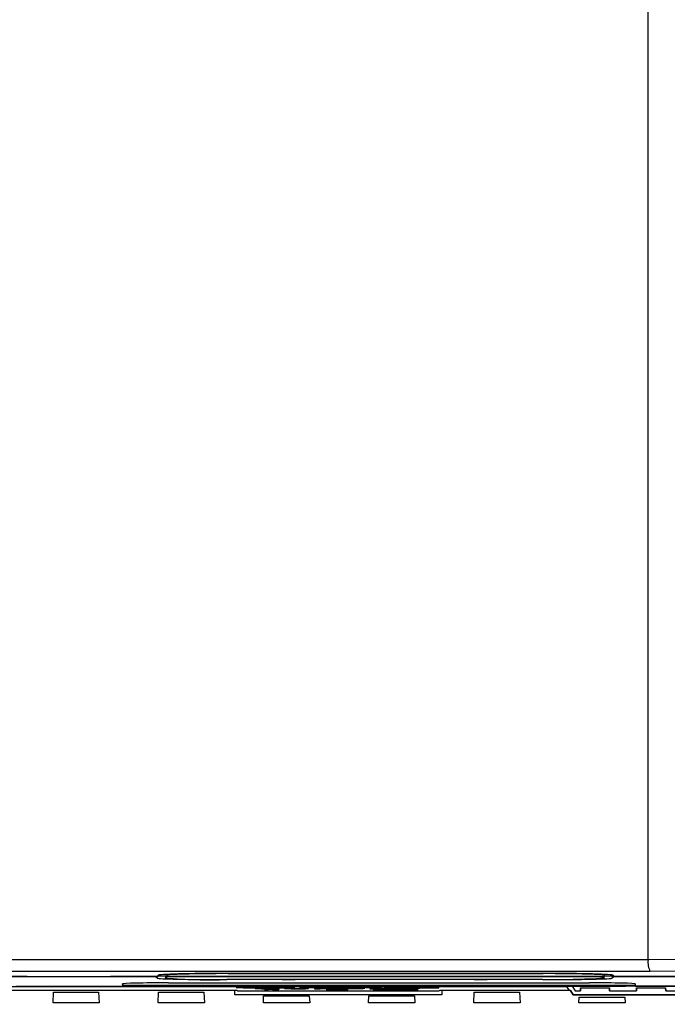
# Model space of a CAD drawing. Header units: millimetres. Extents: x 0 to 1537, y 0 to 1187.
# Tile 7 of 44: x 189 to 244, y 303 to 387. Entities that reach past the tile are written whole.
import ezdxf

# ---------------------------------------------------------------- set-up
doc = ezdxf.new("R2010")
doc.units = ezdxf.units.MM
doc.header["$LTSCALE"] = 5.5
doc.layers.add('DIMENSIONS', color=140, linetype='Continuous', lineweight=25)
doc.styles.add('SLDTEXTSTYLE0', font='TXT', dxfattribs={"width": 0.7})
doc.dimstyles.new('SLDDIMSTYLE0', dxfattribs={"dimtxt": 11.869043, "dimasz": 18.161, "dimexe": 0, "dimexo": 0.0625, "dimgap": 2.967261, "dimtad": 0, "dimtih": 1, "dimtoh": 1, "dimrnd": 1e-09, "dimzin": 12, "dimdsep": 46, "dimtxsty": 'SLDTEXTSTYLE0', "dimsah": 1, "dimcen": 0.09, "dimadec": 0, "dimazin": 3, "dimtfac": 1, "dimtofl": 0, "dimtmove": 0, "dimatfit": 3, "dimfxl": 0, "dimfrac": 2, "dimtolj": 1, "dimtzin": 12, "dimarcsym": 0})
doc.dimstyles.new('SLDDIMSTYLE1', dxfattribs={"dimtxt": 11.869043, "dimasz": 18.161, "dimexe": 0, "dimexo": 0.0625, "dimgap": 2.967261, "dimtad": 0, "dimtih": 1, "dimtoh": 1, "dimrnd": 1e-09, "dimzin": 4, "dimdsep": 46, "dimtxsty": 'SLDTEXTSTYLE0', "dimsah": 1, "dimcen": 0.09, "dimadec": 0, "dimazin": 1, "dimtfac": 1, "dimtofl": 0, "dimtmove": 0, "dimatfit": 3, "dimfxl": 0, "dimfrac": 2, "dimtolj": 1, "dimtzin": 12, "dimarcsym": 0})

# ---------------------------------------------------------------- blocks, each defined once
blk = doc.blocks.new('_D_4')
at = {"layer": 'DIMENSIONS'}
for p, q in [((113.715, 296.707), (113.715, 289.483)), ((336.714, 296.707), (336.714, 292.883)), ((336.714, 284.501), (336.714, 159.776)), ((113.715, 281.101), (113.715, 159.776)), ((113.715, 177.238), (191.499, 177.238)), ((207.58, 177.238), (203.594, 177.238)), ((203.594, 177.238), (203.594, 158.374)), ((242.849, 177.238), (246.835, 177.238)), ((246.835, 177.238), (246.835, 158.374)), ((336.714, 177.238), (258.93, 177.238)), ((203.594, 158.374), (207.58, 158.374)), ((246.835, 158.374), (242.849, 158.374))]:
    blk.add_line(p, q, dxfattribs=at)
for points in [[(113.715, 177.238), (131.876, 174.444), (131.876, 180.032)], [(336.714, 177.238), (318.553, 180.032), (318.553, 174.444)]]:
    blk.add_solid(points, dxfattribs=at)
at = {"layer": 'DIMENSIONS', "char_height": 11.6417, "attachment_point": 1, "style": 'SLDTEXTSTYLE0'}
for s, insert in [('223.0', (202.643, 194.902)), ('8.78', (207.58, 173.381))]:
    blk.add_mtext(s, dxfattribs=dict(at, insert=insert))
blk = doc.blocks.new('_D_8')
at = {"layer": 'DIMENSIONS'}
for p, q in [((113.715, 296.707), (113.715, 289.483)), ((113.715, 281.101), (113.715, 229.8)), ((225.176, 267.54), (225.176, 229.8)), ((113.715, 247.262), (135.729, 247.262)), ((151.81, 247.262), (147.824, 247.262)), ((147.824, 247.262), (147.824, 228.398)), ((187.08, 247.262), (191.066, 247.262)), ((191.066, 247.262), (191.066, 228.398)), ((225.176, 247.262), (203.161, 247.262)), ((147.824, 228.398), (151.81, 228.398)), ((191.066, 228.398), (187.08, 228.398))]:
    blk.add_line(p, q, dxfattribs=at)
for points in [[(113.715, 247.262), (131.876, 244.468), (131.876, 250.056)], [(225.176, 247.262), (207.015, 250.056), (207.015, 244.468)]]:
    blk.add_solid(points, dxfattribs=at)
at = {"layer": 'DIMENSIONS', "char_height": 11.6417, "attachment_point": 1, "style": 'SLDTEXTSTYLE0'}
for s, insert in [('111.5', (146.873, 264.926)), ('4.39', (151.81, 243.405))]:
    blk.add_mtext(s, dxfattribs=dict(at, insert=insert))

msp = doc.modelspace()

# ---------------------------------------------------------------- linework, layer by layer
for p, q in [((242.57, 306.602), (242.57, 520.375)), ((242.57, 306.601), (139.549, 306.601)), ((242.57, 306.602), (242.57, 306.601)), ((242.754, 305.601), (139.549, 305.601)), ((189.448, 305.181), (185.505, 305.181)), ((185.58, 305.188), (189.69, 305.188)), ((189.448, 305.181), (189.448, 305.188)), ((189.49, 305.145), (189.448, 305.181)), ((189.49, 305.188), (189.49, 305.145)), ((196.528, 305.145), (189.49, 305.145)), ((189.69, 305.188), (196.49, 305.188)), ((196.49, 305.188), (200.643, 305.188)), ((196.528, 305.145), (196.528, 305.188)), ((196.569, 305.181), (196.528, 305.145)), ((196.569, 305.188), (196.569, 305.181)), ((200.554, 305.181), (196.569, 305.181)), ((200.47, 305.106), (200.471, 305.13)), ((200.471, 305.13), (200.47, 305.106)), ((200.56, 305.106), (200.47, 305.106)), ((200.471, 305.13), (200.558, 305.13)), ((200.554, 305.181), (200.554, 305.188)), ((200.558, 305.13), (200.554, 305.181)), ((200.556, 305.188), (200.558, 305.13)), ((200.557, 305.188), (200.56, 305.106)), ((200.565, 305.052), (200.559, 305.188)), ((200.565, 305.052), (200.56, 305.106)), ((200.643, 305.201), (200.643, 305.294)), ((200.643, 305.188), (200.643, 305.293)), ((200.643, 305.293), (200.643, 305.293)), ((201.378, 305.201), (200.643, 305.201)), ((200.643, 305.188), (200.643, 305.201)), ((201.305, 305.201), (201.298, 305.052)), ((201.305, 305.201), (201.298, 305.052)), ((201.298, 305.052), (201.301, 305.106)), ((201.301, 305.106), (201.305, 305.201)), ((201.392, 305.106), (201.301, 305.106)), ((201.306, 305.201), (201.303, 305.13)), ((201.305, 305.181), (201.303, 305.13)), ((201.303, 305.13), (201.39, 305.13)), ((201.306, 305.201), (201.305, 305.181)), ((238.754, 305.181), (201.305, 305.181)), ((201.375, 305.305), (201.376, 305.293)), ((201.376, 305.293), (201.379, 305.188)), ((201.379, 305.188), (238.844, 305.188)), ((201.39, 305.13), (201.392, 305.106)), ((211.265, 304.933), (206.533, 304.933)), ((206.534, 304.933), (206.534, 304.917)), ((211.265, 304.917), (206.534, 304.917)), ((206.632, 305.449), (233.584, 305.449)), ((233.584, 305.443), (206.633, 305.443)), ((206.633, 305.43), (206.633, 305.443)), ((233.584, 305.43), (206.633, 305.43)), ((211.265, 304.935), (212.376, 304.935)), ((211.265, 304.933), (211.265, 304.935)), ((211.265, 304.935), (211.265, 304.933)), ((211.265, 304.933), (211.265, 304.915)), ((211.265, 304.933), (211.265, 304.917)), ((211.265, 304.915), (211.265, 304.917)), ((212.377, 304.915), (211.265, 304.915)), ((212.376, 304.935), (212.376, 304.933)), ((227.691, 304.933), (212.376, 304.933)), ((212.376, 304.933), (212.377, 304.917)), ((212.377, 304.917), (212.377, 304.915)), ((227.69, 304.917), (212.377, 304.917)), ((227.691, 304.933), (227.69, 304.915)), ((227.691, 304.933), (227.69, 304.917)), ((227.69, 304.915), (227.69, 304.917)), ((228.802, 304.915), (227.69, 304.915)), ((227.691, 304.935), (228.801, 304.935)), ((227.691, 304.933), (227.691, 304.935)), ((227.691, 304.935), (227.691, 304.933)), ((228.801, 304.935), (228.801, 304.933)), ((233.533, 304.933), (228.801, 304.933)), ((228.802, 304.933), (228.802, 304.917)), ((228.802, 304.917), (228.802, 304.915)), ((233.534, 304.917), (228.802, 304.917)), ((233.584, 305.443), (233.584, 305.43)), ((238.67, 305.13), (238.758, 305.13)), ((238.67, 305.106), (238.67, 305.13)), ((238.67, 305.106), (238.67, 305.13)), ((238.76, 305.106), (238.67, 305.106)), ((238.754, 305.181), (238.754, 305.188)), ((238.758, 305.13), (238.754, 305.181)), ((238.758, 305.13), (238.756, 305.188)), ((238.757, 305.188), (238.76, 305.106)), ((238.765, 305.052), (238.759, 305.188)), ((238.759, 305.188), (238.765, 305.052)), ((238.76, 305.106), (238.765, 305.052)), ((238.844, 305.201), (238.845, 305.305)), ((238.844, 305.293), (238.845, 305.305)), ((238.844, 305.188), (238.844, 305.293)), ((239.58, 305.201), (238.844, 305.201)), ((238.844, 305.188), (238.844, 305.201)), ((239.505, 305.201), (239.498, 305.052)), ((239.501, 305.106), (239.498, 305.052)), ((239.505, 305.201), (239.501, 305.106)), ((239.592, 305.106), (239.501, 305.106)), ((239.506, 305.201), (239.503, 305.13)), ((239.505, 305.181), (239.503, 305.13)), ((239.503, 305.13), (239.59, 305.13)), ((239.506, 305.201), (239.505, 305.181)), ((308.64, 305.181), (239.505, 305.181)), ((239.577, 305.293), (239.58, 305.188)), ((239.58, 305.188), (311.653, 305.188)), ((239.59, 305.13), (239.592, 305.106)), ((144.662, 304.341), (235.57, 304.341)), ((188.461, 304.345), (197.622, 304.345)), ((197.616, 304.42), (197.605, 304.554)), ((197.613, 304.493), (197.616, 304.42)), ((241.465, 304.42), (197.616, 304.42)), ((197.619, 304.393), (198.464, 304.393)), ((197.622, 304.345), (197.619, 304.393)), ((197.62, 304.393), (197.622, 304.345)), ((198.464, 304.393), (198.461, 304.345)), ((198.461, 304.345), (198.463, 304.393)), ((198.461, 304.345), (240.622, 304.345)), ((201.537, 304.643), (237.537, 304.643)), ((207.331, 304.25), (207.331, 304.255)), ((208.483, 304.231), (208.483, 304.236)), ((208.52, 304.28), (208.52, 304.285)), ((209.445, 304.167), (208.951, 304.166)), ((208.951, 304.161), (208.951, 304.166)), ((209.445, 304.162), (208.951, 304.161)), ((209.043, 304.261), (209.537, 304.263)), ((209.05, 304.185), (209.05, 304.19)), ((209.57, 304.244), (209.076, 304.248)), ((209.076, 304.243), (209.076, 304.248)), ((209.57, 304.239), (209.076, 304.243)), ((209.277, 304.274), (209.277, 304.279)), ((209.445, 304.162), (209.445, 304.167)), ((209.537, 304.263), (209.537, 304.268)), ((209.57, 304.239), (209.57, 304.244)), ((209.62, 304.187), (209.583, 304.188)), ((209.62, 304.182), (209.62, 304.187)), ((209.731, 304.094), (209.731, 304.099)), ((209.731, 304.094), (209.731, 304.082)), ((209.9, 304.25), (209.9, 304.255)), ((209.965, 304.201), (209.965, 304.206)), ((210.014, 304.265), (210.014, 304.27)), ((210.018, 304.151), (210.018, 304.156)), ((210.419, 304.092), (210.419, 304.047)), ((210.433, 304.183), (210.927, 304.184)), ((210.962, 304.116), (210.526, 304.116)), ((210.526, 304.116), (210.526, 304.111)), ((210.962, 304.111), (210.526, 304.111)), ((210.573, 304.278), (210.573, 304.283)), ((210.927, 304.184), (210.927, 304.189)), ((210.963, 304.052), (210.962, 304.116)), ((210.962, 304.111), (210.962, 304.116)), ((210.963, 304.047), (210.962, 304.111)), ((211.026, 304.164), (211.026, 304.159)), ((211.114, 304.28), (211.114, 304.285)), ((211.121, 304.235), (211.121, 304.23)), ((211.947, 304.205), (211.453, 304.205)), ((211.453, 304.2), (211.453, 304.205)), ((211.947, 304.2), (211.453, 304.2)), ((211.453, 304.2), (211.454, 304.169)), ((211.948, 304.174), (211.947, 304.205)), ((211.947, 304.2), (211.947, 304.205)), ((211.948, 304.168), (211.947, 304.2)), ((211.948, 304.168), (211.948, 304.174)), ((211.968, 304.159), (211.968, 304.164)), ((212.336, 304.255), (212.336, 304.25)), ((212.49, 304.151), (212.49, 304.156)), ((213.28, 304.284), (212.764, 304.284)), ((212.764, 304.279), (212.764, 304.284)), ((212.764, 304.279), (212.765, 304.221)), ((213.28, 304.279), (212.764, 304.279)), ((212.765, 304.221), (213.258, 304.221)), ((213.495, 304.205), (213.001, 304.205)), ((213.001, 304.2), (213.001, 304.205)), ((213.001, 304.2), (213.001, 304.168)), ((213.495, 304.2), (213.001, 304.2)), ((213.258, 304.226), (213.258, 304.259)), ((213.258, 304.259), (214.275, 304.221)), ((213.258, 304.221), (213.258, 304.259)), ((213.258, 304.221), (213.258, 304.226)), ((214.312, 304.246), (213.28, 304.284)), ((213.28, 304.279), (213.28, 304.284)), ((214.312, 304.241), (213.28, 304.279)), ((213.495, 304.175), (213.495, 304.205)), ((213.495, 304.2), (213.495, 304.205)), ((213.495, 304.17), (213.495, 304.2)), ((213.495, 304.17), (213.495, 304.175)), ((214.843, 304.205), (214.022, 304.205)), ((214.022, 304.2), (214.022, 304.205)), ((214.022, 304.2), (214.022, 304.142)), ((214.843, 304.2), (214.022, 304.2)), ((214.022, 304.142), (214.516, 304.142)), ((214.275, 304.221), (214.806, 304.221)), ((214.805, 304.284), (214.311, 304.284)), ((214.311, 304.279), (214.311, 304.284)), ((214.805, 304.279), (214.311, 304.279)), ((214.311, 304.279), (214.312, 304.241)), ((214.516, 304.19), (214.777, 304.19)), ((214.516, 304.173), (214.516, 304.19)), ((214.516, 304.178), (214.516, 304.19)), ((214.812, 304.178), (214.516, 304.178)), ((214.516, 304.178), (214.516, 304.173)), ((214.812, 304.173), (214.516, 304.173)), ((214.516, 304.147), (214.516, 304.163)), ((214.516, 304.163), (214.854, 304.163)), ((214.516, 304.142), (214.516, 304.163)), ((214.516, 304.142), (214.516, 304.147)), ((214.806, 304.226), (214.805, 304.284)), ((214.805, 304.279), (214.805, 304.284)), ((214.806, 304.221), (214.805, 304.279)), ((214.806, 304.221), (214.806, 304.226)), ((214.812, 304.178), (214.812, 304.173)), ((214.843, 304.2), (214.843, 304.205)), ((215.091, 304.091), (215.091, 304.096)), ((215.091, 304.091), (215.634, 304.09)), ((217.176, 304.284), (215.167, 304.284)), ((215.167, 304.279), (215.167, 304.284)), ((215.167, 304.279), (215.168, 304.27)), ((217.176, 304.279), (215.167, 304.279)), ((215.168, 304.27), (215.925, 304.27)), ((215.452, 304.199), (215.452, 304.204)), ((215.471, 304.187), (215.471, 304.182)), ((215.783, 304.074), (215.783, 304.079)), ((216.866, 304.059), (215.817, 304.059)), ((215.925, 304.27), (215.926, 304.221)), ((215.926, 304.221), (216.42, 304.221)), ((215.965, 304.182), (215.965, 304.187)), ((215.999, 304.111), (215.999, 304.116)), ((216.866, 304.064), (216.013, 304.064)), ((216.215, 304.084), (216.215, 304.089)), ((217.214, 304.205), (216.392, 304.205)), ((216.392, 304.2), (216.392, 304.205)), ((216.392, 304.2), (216.393, 304.142)), ((217.214, 304.2), (216.392, 304.2)), ((216.393, 304.142), (216.887, 304.142)), ((216.42, 304.226), (216.419, 304.27)), ((216.419, 304.27), (217.176, 304.27)), ((216.42, 304.221), (216.419, 304.27)), ((216.42, 304.221), (216.42, 304.226)), ((216.866, 304.093), (216.866, 304.098)), ((216.867, 304.052), (216.866, 304.064)), ((216.866, 304.059), (216.866, 304.064)), ((216.867, 304.047), (216.866, 304.059)), ((216.886, 304.19), (217.148, 304.19)), ((216.887, 304.173), (216.886, 304.19)), ((216.887, 304.178), (216.886, 304.19)), ((217.183, 304.178), (216.887, 304.178)), ((216.887, 304.178), (216.887, 304.173)), ((217.183, 304.173), (216.887, 304.173)), ((216.887, 304.147), (216.887, 304.163)), ((216.887, 304.163), (217.225, 304.163)), ((216.887, 304.142), (216.887, 304.163)), ((216.887, 304.142), (216.887, 304.147)), ((217.176, 304.275), (217.176, 304.284)), ((217.176, 304.279), (217.176, 304.284)), ((217.176, 304.27), (217.176, 304.279)), ((217.176, 304.27), (217.176, 304.275)), ((217.183, 304.178), (217.183, 304.173)), ((217.214, 304.2), (217.214, 304.205)), ((218.583, 304.284), (217.505, 304.284)), ((217.505, 304.279), (217.505, 304.284)), ((217.505, 304.279), (217.506, 304.221)), ((218.583, 304.279), (217.505, 304.279)), ((217.506, 304.221), (218, 304.221)), ((217.823, 304.199), (217.823, 304.204)), ((218, 304.255), (217.999, 304.27)), ((217.999, 304.27), (218.419, 304.27)), ((218, 304.26), (217.999, 304.27)), ((218.397, 304.26), (218, 304.26)), ((218, 304.255), (218, 304.26)), ((218.397, 304.255), (218, 304.255)), ((218, 304.226), (218, 304.246)), ((218, 304.246), (218.11, 304.246)), ((218, 304.221), (218, 304.246)), ((218, 304.221), (218, 304.226)), ((218.335, 304.182), (218.335, 304.187)), ((218.397, 304.26), (218.397, 304.255)), ((218.583, 304.279), (218.583, 304.284)), ((219.257, 304.205), (218.763, 304.205)), ((218.763, 304.2), (218.763, 304.205)), ((218.763, 304.2), (218.764, 304.142)), ((219.257, 304.2), (218.763, 304.2)), ((218.764, 304.142), (220.575, 304.142)), ((218.835, 304.234), (219.201, 304.221)), ((219.039, 304.08), (219.039, 304.075)), ((219.201, 304.221), (219.778, 304.221)), ((219.258, 304.157), (219.257, 304.205)), ((219.257, 304.2), (219.257, 304.205)), ((219.258, 304.152), (219.257, 304.2)), ((220.575, 304.157), (219.258, 304.157)), ((219.258, 304.152), (219.258, 304.157)), ((220.575, 304.152), (219.258, 304.152)), ((219.778, 304.226), (219.467, 304.238)), ((219.467, 304.233), (219.467, 304.238)), ((219.778, 304.221), (219.467, 304.233)), ((219.58, 304.263), (219.58, 304.268)), ((219.685, 304.08), (219.685, 304.075)), ((219.778, 304.221), (219.778, 304.226)), ((220.805, 304.083), (219.839, 304.083)), ((219.839, 304.078), (219.839, 304.083)), ((219.839, 304.078), (220.805, 304.078)), ((219.839, 304.071), (222.079, 304.071)), ((219.965, 304.065), (219.965, 304.06)), ((219.975, 304.25), (219.975, 304.255)), ((220.09, 304.265), (220.09, 304.27)), ((221.799, 304.069), (220.119, 304.069)), ((220.119, 304.064), (220.119, 304.069)), ((220.119, 304.064), (221.799, 304.064)), ((220.119, 304.057), (221.799, 304.057)), ((221.359, 304.054), (220.559, 304.054)), ((220.559, 304.049), (220.559, 304.054)), ((220.575, 304.147), (220.575, 304.157)), ((220.575, 304.157), (220.575, 304.152)), ((220.575, 304.142), (220.575, 304.152)), ((220.575, 304.142), (220.575, 304.147)), ((220.648, 304.278), (220.648, 304.283)), ((221.234, 304.205), (220.656, 304.205)), ((220.656, 304.2), (220.656, 304.205)), ((220.656, 304.2), (221.595, 304.166)), ((221.234, 304.2), (220.656, 304.2)), ((220.805, 304.109), (220.805, 304.104)), ((220.805, 304.078), (220.805, 304.104)), ((220.958, 304.123), (220.958, 304.118)), ((220.958, 304.108), (220.958, 304.113)), ((221.112, 304.083), (221.112, 304.109)), ((221.112, 304.104), (221.112, 304.109)), ((221.112, 304.078), (221.112, 304.104)), ((222.079, 304.083), (221.112, 304.083)), ((221.112, 304.078), (221.112, 304.083)), ((221.112, 304.078), (222.079, 304.078)), ((221.189, 304.28), (221.189, 304.285)), ((221.196, 304.235), (221.196, 304.23)), ((221.842, 304.181), (221.234, 304.205)), ((221.234, 304.2), (221.234, 304.205)), ((221.842, 304.176), (221.234, 304.2)), ((221.359, 304.054), (221.359, 304.049)), ((221.595, 304.166), (221.596, 304.142)), ((221.596, 304.142), (222.09, 304.142)), ((221.799, 304.069), (221.799, 304.064)), ((222.449, 304.205), (221.842, 304.181)), ((222.449, 304.2), (221.842, 304.176)), ((221.842, 304.176), (221.842, 304.181)), ((221.953, 304.06), (221.953, 304.065)), ((222.079, 304.083), (222.079, 304.078)), ((222.089, 304.166), (223.027, 304.2)), ((222.09, 304.147), (222.089, 304.166)), ((222.09, 304.142), (222.089, 304.166)), ((222.09, 304.142), (222.09, 304.147)), ((222.232, 304.075), (222.232, 304.08)), ((222.412, 304.255), (222.412, 304.25)), ((223.027, 304.205), (222.449, 304.205)), ((222.449, 304.2), (222.449, 304.205)), ((223.027, 304.2), (222.449, 304.2)), ((223.333, 304.284), (222.839, 304.284)), ((222.839, 304.279), (222.839, 304.284)), ((223.333, 304.279), (222.839, 304.279)), ((222.839, 304.279), (222.84, 304.221)), ((222.84, 304.221), (224.651, 304.221)), ((222.879, 304.075), (222.879, 304.08)), ((223.027, 304.2), (223.027, 304.205)), ((223.334, 304.236), (223.333, 304.284)), ((223.333, 304.279), (223.333, 304.284)), ((223.334, 304.231), (223.333, 304.279)), ((224.651, 304.236), (223.334, 304.236)), ((223.334, 304.231), (223.334, 304.236)), ((224.651, 304.231), (223.334, 304.231)), ((224.651, 304.226), (224.651, 304.236)), ((224.651, 304.236), (224.651, 304.231)), ((224.651, 304.221), (224.651, 304.231)), ((224.651, 304.221), (224.651, 304.226)), ((235.571, 304.345), (235.57, 304.341)), ((235.57, 304.341), (235.809, 303.983)), ((235.81, 303.988), (235.605, 304.345)), ((259.091, 304.345), (236.054, 304.345)), ((236.054, 304.345), (236.054, 304.345)), ((236.054, 304.345), (236.331, 303.95)), ((236.772, 304.23), (239.267, 304.23)), ((236.776, 303.95), (236.772, 304.23)), ((236.774, 304.23), (236.776, 303.95)), ((239.271, 303.95), (239.266, 304.23)), ((239.267, 304.23), (239.271, 303.95)), ((240.619, 304.393), (241.464, 304.393)), ((240.622, 304.345), (240.619, 304.393)), ((240.62, 304.393), (240.622, 304.345)), ((241.464, 304.393), (241.461, 304.345)), ((241.461, 304.345), (241.463, 304.393)), ((241.461, 304.345), (305.554, 304.345)), ((241.472, 304.554), (241.465, 304.42)), ((241.468, 304.493), (241.465, 304.42)), ((241.572, 304.23), (244.067, 304.23)), ((241.576, 303.95), (241.572, 304.23)), ((241.574, 304.23), (241.576, 303.95)), ((244.071, 303.95), (244.066, 304.23)), ((244.067, 304.23), (244.071, 303.95)), ((207.205, 303.983), (135.972, 303.983)), ((191.646, 302.936), (191.683, 303.85)), ((191.647, 302.941), (191.683, 303.85)), ((191.683, 303.85), (195.549, 303.85)), ((195.549, 303.85), (195.608, 302.936)), ((200.646, 302.936), (200.683, 303.85)), ((200.647, 302.941), (200.683, 303.85)), ((200.683, 303.85), (204.549, 303.85)), ((204.549, 303.85), (204.608, 302.936)), ((207.197, 303.605), (207.205, 303.983)), ((207.197, 303.61), (207.206, 303.983)), ((224.925, 303.61), (207.197, 303.61)), ((207.197, 303.605), (207.197, 303.61)), ((224.925, 303.605), (207.197, 303.605)), ((207.399, 303.983), (207.205, 303.983)), ((207.424, 303.95), (207.399, 303.983)), ((207.424, 303.95), (224.681, 303.95)), ((209.646, 302.936), (209.67, 303.522)), ((209.647, 302.941), (209.67, 303.522)), ((209.67, 303.522), (213.57, 303.522)), ((210.419, 304.047), (210.963, 304.047)), ((210.963, 304.047), (210.963, 304.052)), ((213.57, 303.522), (213.608, 302.936)), ((215.019, 304.047), (215.019, 304.052)), ((215.019, 304.047), (216.867, 304.047)), ((216.867, 304.047), (216.867, 304.052)), ((218.646, 302.936), (218.67, 303.522)), ((218.647, 302.941), (218.67, 303.522)), ((218.67, 303.522), (222.57, 303.522)), ((220.406, 304.051), (220.406, 304.046)), ((220.559, 304.049), (221.359, 304.049)), ((220.559, 304.042), (221.359, 304.042)), ((220.959, 304.042), (220.959, 304.037)), ((221.513, 304.046), (221.513, 304.051)), ((222.57, 303.522), (222.608, 302.936)), ((224.706, 303.983), (224.681, 303.95)), ((224.907, 303.983), (224.706, 303.983)), ((235.809, 303.983), (224.907, 303.983)), ((224.907, 303.983), (224.925, 303.605)), ((227.646, 302.936), (227.683, 303.85)), ((227.647, 302.941), (227.683, 303.85)), ((227.683, 303.85), (231.549, 303.85)), ((231.549, 303.85), (231.608, 302.936)), ((235.81, 303.988), (235.809, 303.983)), ((235.938, 303.983), (235.809, 303.983)), ((235.938, 303.988), (235.81, 303.988)), ((235.938, 303.988), (236.161, 303.62)), ((235.938, 303.988), (235.938, 303.983)), ((236.161, 303.615), (235.938, 303.983)), ((236.161, 303.62), (259.006, 303.62)), ((236.161, 303.62), (236.161, 303.615)), ((259.006, 303.615), (236.161, 303.615)), ((236.331, 303.95), (236.776, 303.95)), ((236.646, 302.936), (236.666, 303.423)), ((236.647, 302.941), (236.666, 303.423)), ((236.666, 303.423), (240.577, 303.423)), ((239.271, 303.95), (241.576, 303.95)), ((240.577, 303.423), (240.608, 302.936)), ((244.071, 303.95), (246.376, 303.95)), ((191.647, 302.941), (191.646, 302.936)), ((195.608, 302.936), (191.646, 302.936)), ((195.608, 302.941), (191.647, 302.941)), ((200.647, 302.941), (200.646, 302.936)), ((204.608, 302.936), (200.646, 302.936)), ((204.608, 302.941), (200.647, 302.941)), ((209.647, 302.941), (209.646, 302.936)), ((213.608, 302.936), (209.646, 302.936)), ((213.608, 302.941), (209.647, 302.941)), ((218.647, 302.941), (218.646, 302.936)), ((222.608, 302.936), (218.646, 302.936)), ((222.608, 302.941), (218.647, 302.941)), ((227.647, 302.941), (227.646, 302.936)), ((231.608, 302.936), (227.646, 302.936)), ((231.608, 302.941), (227.647, 302.941)), ((236.647, 302.941), (236.646, 302.936)), ((240.608, 302.936), (236.646, 302.936)), ((240.608, 302.941), (236.647, 302.941))]:
    msp.add_line(p, q)
at = {"flags": 128}
for points in [[(281.486, 306.787), (271.637, 306.775), (261.813, 306.741), (252.096, 306.683), (242.57, 306.602)], [(281.486, 305.787), (271.62, 305.776), (261.795, 305.74), (252.134, 305.682), (242.754, 305.601)], [(211.968, 304.164), (211.953, 304.167), (211.949, 304.17), (211.948, 304.174)], [(211.968, 304.159), (211.953, 304.162), (211.949, 304.165), (211.948, 304.168)], [(219.467, 304.238), (219.302, 304.244), (219.12, 304.248)]]:
    msp.add_lwpolyline(points, dxfattribs=at)
for centre, radius, start, end in [((244.078, 306.361), 1.527, 170.96877, 209.84196), ((204.92, 349.281), 44.377, 265.31872, 272.08315), ((234.539, 375.958), 71.032, 269.18903, 273.41078), ((208.141, 295.721), 8.572, 87.46693, 95.41995), ((208.141, 295.716), 8.572, 87.46693, 95.41995), ((208.234, 317.065), 12.847, 265.96996, 271.20011), ((208.318, 298.708), 5.564, 88.28041, 95.08648), ((208.275, 308.199), 3.973, 263.49868, 272.99994), ((208.279, 308.76), 4.529, 264.38453, 272.58313), ((208.586, 313.863), 9.628, 269.38451, 272.91811), ((208.586, 313.858), 9.628, 269.38451, 272.91811), ((208.605, 295.108), 9.163, 87.25997, 90.74937), ((208.749, 321.417), 17.198, 269.18198, 272.73888), ((208.578, 266.165), 38.121, 88.94965, 90.08812), ((208.578, 266.159), 38.121, 88.94965, 90.08812), ((209.802, 321.12), 16.98, 267.12777, 270.68184), ((209.664, 295.287), 8.924, 88.06651, 93.94496), ((209.664, 295.282), 8.924, 88.06651, 93.94496), ((209.284, 306.55), 2.377, 264.33861, 270.06994), ((209.222, 299.81), 4.469, 85.95592, 89.29221), ((209.222, 299.805), 4.469, 85.95592, 89.29221), ((210.111, 358.748), 54.581, 269.13481, 269.75117), ((209.86, 310.743), 6.589, 266.39127, 271.36978), ((209.86, 310.738), 6.589, 266.39127, 271.36978), ((209.616, 303.462), 0.727, 89.32008, 95.68721), ((209.605, 304.686), 0.504, 263.05895, 271.7415), ((209.948, 281.346), 22.844, 87.29647, 90.82378), ((209.796, 272.059), 32.123, 87.80605, 90.3142), ((209.939, 280.453), 23.738, 89.92223, 90.75917), ((209.68, 325.836), 21.736, 270.13251, 272.22988), ((209.68, 325.831), 21.736, 270.13251, 272.22988), ((209.4, 349.267), 45.186, 270.41946, 271.29198), ((208.375, 22.544), 281.627, 89.6101, 89.69489), ((209.989, 304.012), 0.259, 84.46536, 110.24556), ((209.989, 304.007), 0.259, 84.46536, 110.24556), ((210.829, 317.435), 13.218, 265.96788, 271.26978), ((210.196, 290.174), 14.033, 87.0145, 90.94283), ((210.196, 290.169), 14.033, 87.0145, 90.94283), ((210.107, 298.861), 5.331, 86.50064, 91.46382), ((210.336, 314.431), 10.295, 268.15615, 273.84427), ((210.628, 290.017), 14.266, 90.22206, 92.46607), ((210.628, 290.012), 14.266, 90.22206, 92.46607), ((210.126, 316.415), 12.26, 269.4954, 271.78296), ((210.159, 311.568), 7.419, 268.90704, 272.88085), ((210.357, 301.977), 2.189, 85.40979, 91.72015), ((210.945, 297.448), 6.825, 88.53113, 94.63676), ((210.893, 309.13), 4.906, 264.15932, 272.66435), ((210.899, 309.989), 5.758, 265.07342, 272.20587), ((211.087, 246.383), 57.902, 89.97393, 90.50948), ((211.087, 246.378), 57.902, 89.97393, 90.50948), ((211.403, 291.13), 13.158, 85.93556, 91.26174), ((211.403, 291.125), 13.158, 85.93556, 91.26174), ((211.334, 298.921), 5.354, 84.55045, 92.28753), ((211.284, 311.755), 7.522, 268.75217, 274.14234), ((211.287, 311.15), 6.922, 268.62513, 274.60233), ((211.517, 312.905), 8.694, 267.39725, 275.40871), ((211.497, 304.225), 0.0711, 232.0724, 275.57285), ((212.319, 327.794), 23.653, 268.02542, 270.45026), ((212.364, 313.08), 8.925, 267.45547, 270.80939), ((212.364, 313.075), 8.925, 267.45547, 270.80939), ((212.67, 306.444), 2.295, 265.50377, 278.29972), ((212.67, 306.439), 2.295, 265.50377, 278.29972), ((212.853, 309.284), 5.155, 266.13543, 277.16044), ((214.84, 178.208), 125.982, 89.85142, 90.02878), ((215.032, 312.578), 8.402, 268.50441, 272.99576), ((215.005, 314.603), 10.432, 268.94149, 272.55867), ((214.948, 166.819), 137.386, 89.78971, 90.04376), ((214.948, 166.814), 137.386, 89.78971, 90.04376), ((214.9, 447.113), 142.95, 269.98145, 270.19714), ((215.74, 294.563), 9.516, 89.73828, 94.34033), ((215.74, 294.558), 9.516, 89.73828, 94.34033), ((215.748, 294.546), 9.574, 88.50102, 93.93537), ((215.748, 294.54), 9.574, 88.50102, 93.93537), ((215.247, 301.493), 2.698, 85.24129, 91.69558), ((215.57, 307.701), 3.541, 267.12853, 276.40358), ((215.553, 299.557), 4.648, 84.92103, 91.24134), ((215.553, 299.552), 4.648, 84.92103, 91.24134), ((215.908, 300.597), 3.504, 88.70851, 94.48523), ((214.629, 361.423), 57.355, 271.15285, 271.58475), ((214.629, 361.418), 57.355, 271.15285, 271.58475), ((207.541, 672.861), 368.895, 271.28548, 271.40599), ((216.093, 301.613), 2.49, 84.70495, 92.42607), ((216.198, 292.448), 11.67, 86.72059, 90.98055), ((216.198, 292.443), 11.67, 86.72059, 90.98055), ((216.23, 304.687), 0.598, 268.58066, 278.40084), ((216.233, 304.606), 0.522, 268.01354, 279.86114), ((216.638, 305.635), 1.559, 268.30986, 278.39968), ((217.211, 178.208), 125.982, 89.85142, 90.02878), ((217.402, 312.578), 8.402, 268.50441, 272.99576), ((217.376, 314.603), 10.432, 268.94149, 272.55867), ((217.319, 166.819), 137.386, 89.78971, 90.04376), ((217.319, 166.814), 137.386, 89.78971, 90.04376), ((217.271, 447.113), 142.95, 269.98145, 270.19714), ((217.618, 301.493), 2.698, 85.24129, 91.69558), ((217.94, 307.701), 3.541, 267.12853, 276.40358), ((217.924, 299.557), 4.648, 84.92103, 91.24134), ((217.924, 299.552), 4.648, 84.92103, 91.24134), ((218.202, 287.051), 17.194, 87.89062, 90.30722), ((218.621, 315.778), 11.52, 268.88846, 272.31497), ((218.621, 315.773), 11.52, 268.88846, 272.31497), ((218.493, 46.588), 257.681, 89.92915, 90.01644), ((218.882, 291.931), 12.357, 86.76218, 91.38595), ((218.882, 291.926), 12.357, 86.76218, 91.38595), ((218.899, 302.254), 2.017, 84.69195, 92.49119), ((219.147, 308.726), 4.484, 267.30387, 275.54186), ((218.698, 285.851), 18.398, 87.6041, 89.25733), ((220.065, 304.012), 0.259, 84.46536, 110.24556), ((220.065, 304.007), 0.259, 84.46536, 110.24556), ((220.905, 317.435), 13.218, 265.96788, 271.26978), ((220.704, 290.017), 14.266, 90.22206, 92.46607), ((220.704, 290.012), 14.266, 90.22206, 92.46607), ((221.021, 297.448), 6.825, 88.53113, 94.63676), ((220.968, 309.13), 4.906, 264.15932, 272.66435), ((220.975, 309.989), 5.758, 265.07342, 272.20587), ((221.163, 246.383), 57.902, 89.97393, 90.50948), ((221.163, 246.378), 57.902, 89.97393, 90.50948), ((221.479, 291.13), 13.158, 85.93556, 91.26174), ((221.479, 291.125), 13.158, 85.93556, 91.26174), ((221.409, 298.921), 5.354, 84.55045, 92.28753), ((221.36, 311.755), 7.522, 268.75217, 274.14234), ((221.362, 311.15), 6.922, 268.62513, 274.60233), ((221.592, 312.905), 8.694, 267.39725, 275.40871)]:
    msp.add_arc(centre, radius, start, end)
for centre, major_axis, ratio, start_param, end_param in [((206.532, 305.052), (5.967, 0), 0.02265, 3.143446, 4.712718), ((206.634, 305.293), (5.991, 0), 0.026186, 1.571128, 3.141467), ((206.634, 305.305), (5.259, 0), 0.026186, 1.571128, 3.142381), ((206.634, 305.293), (5.259, 0), 0.026186, 1.571128, 3.142381), ((233.532, 305.052), (5.967, 0), 0.02265, 4.712718, 6.281989), ((233.586, 305.293), (5.991, 0), 0.026186, 0.000789, 1.571128), ((233.586, 305.305), (5.259, 0), 0.026186, 6.28306, 7.854313), ((233.586, 305.293), (5.259, 0), 0.026186, 6.28306, 7.854313), ((201.539, 304.554), (3.933, 0), 0.02265, 1.571125, 3.143446), ((220.959, 304.075), (1.92, 0), 0.022642, 1.571128, 4.712721), ((220.959, 304.08), (1.92, 0), 0.022642, 1.571128, 3.141593), ((220.959, 304.075), (1.69, 0), 0.022642, 1.571128, 4.712721), ((220.959, 304.08), (1.69, 0), 0.022642, 3.141593, 4.405303), ((219.839, 304.08), (0.154, 0), 0.022642, 1.571128, 3.141593), ((219.839, 304.075), (0.154, 0), 0.022642, 1.571128, 4.712721), ((220.119, 304.065), (0.154, 0), 0.022642, 1.571128, 3.141593), ((220.119, 304.06), (0.154, 0), 0.022642, 1.571128, 4.712721), ((220.559, 304.051), (0.154, 0), 0.022642, 1.571128, 3.141593), ((220.958, 304.109), (0.154, 0), 0.022642, 1.571128, 3.141924), ((220.958, 304.104), (0.154, 0), 0.022642, 1.571128, 3.141924), ((220.959, 304.08), (1.92, 0), 0.022642, 0, 1.571128), ((220.959, 304.075), (1.92, 0), 0.022642, 4.712721, 7.854313), ((220.959, 304.075), (1.69, 0), 0.022642, 4.712721, 7.854313), ((220.958, 304.109), (0.154, 0), 0.022642, 0.000332, 1.571128), ((220.958, 304.104), (0.154, 0), 0.022642, 0.000332, 1.571128), ((221.359, 304.051), (0.154, 0), 0.022642, 0, 1.571128), ((220.959, 304.08), (1.69, 0), 0.022642, 5.020006, 6.283185), ((221.799, 304.065), (0.154, 0), 0.022642, 0, 1.571128), ((221.799, 304.06), (0.154, 0), 0.022642, 4.712721, 7.854313), ((222.079, 304.08), (0.154, 0), 0.022642, 0, 1.571128), ((222.079, 304.075), (0.154, 0), 0.022642, 4.712721, 7.854313), ((237.539, 304.554), (3.933, 0), 0.02265, 6.281989, 7.85431), ((220.559, 304.046), (0.154, 0), 0.022642, 1.571128, 4.712721), ((220.959, 304.08), (1.69, 0), 0.022642, 4.519088, 4.712721), ((220.959, 304.08), (1.69, 0), 0.022642, 4.712721, 4.906354), ((221.359, 304.046), (0.154, 0), 0.022642, 4.712721, 7.854313)]:
    msp.add_ellipse(centre, major_axis=major_axis, ratio=ratio, start_param=start_param, end_param=end_param)

# ---------------------------------------------------------------- dimensions: what is measured, and where the dimension line sits
at = {"layer": 'DIMENSIONS'}
for base, p1, p2, dimstyle, picture, middle in [((113.715, 177.238), (336.714, 303.692), (113.715, 303.692), 'SLDDIMSTYLE1', '_D_4', (225.214, 177.238)), ((225.176, 247.262), (113.715, 303.692), (225.176, 274.525), 'SLDDIMSTYLE0', '_D_8', (169.445, 247.262))]:
    dim = msp.add_linear_dim(base=base, p1=p1, p2=p2, dimstyle=dimstyle, dxfattribs=at)
    dim.commit()
    dim.dimension.update_dxf_attribs({"geometry": picture, "text_midpoint": middle, "dimtype": 160})

doc.saveas('drawing.dxf')
